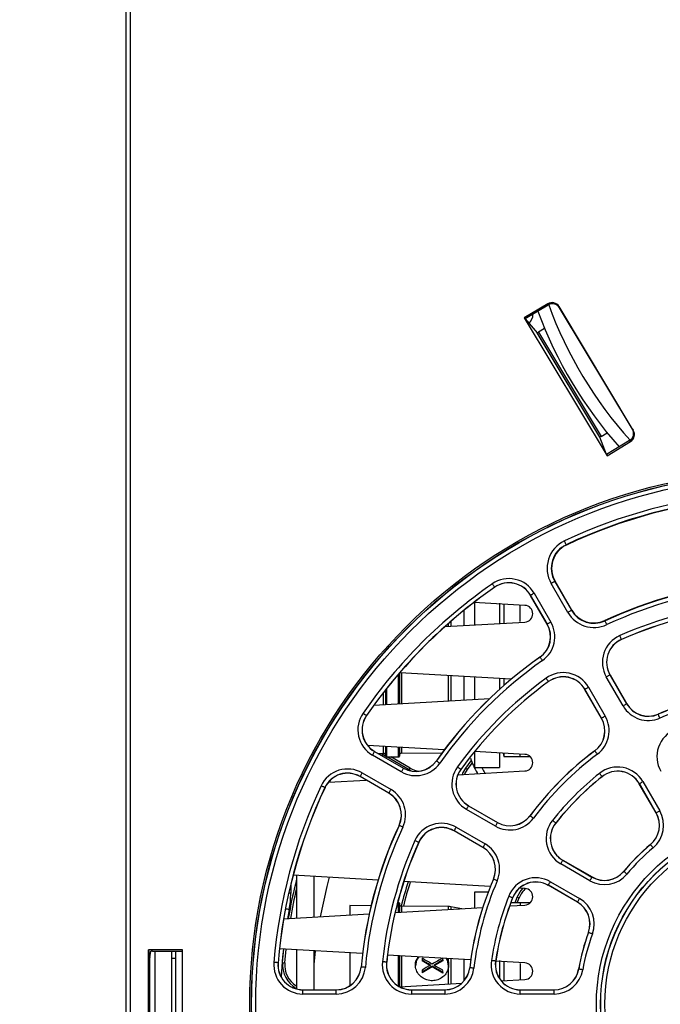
# Paper-space layout 'Sheet1' of a CAD drawing. Header units: millimetres. Extents: x 0 to 420, y 0 to 297.
# Tile 8 of 130: x 41 to 57, y 62 to 86. Entities that reach past the tile are written whole.
import ezdxf

# ---------------------------------------------------------------- set-up
doc = ezdxf.new("R2010")
doc.units = ezdxf.units.MM
doc.layers.add('SLD-0', color=179, linetype='Continuous')
doc.styles.add('SLDTEXTSTYLE1', font='TXT', dxfattribs={"width": 0.75})
doc.styles.add('SLDTEXTSTYLE3', font='TXT', dxfattribs={"width": 0.96})
doc.dimstyles.new('SLDDIMSTYLE2', dxfattribs={"dimtxt": 2.5, "dimasz": 3.302, "dimexe": 0, "dimexo": 0.0625, "dimtad": 1, "dimdec": 0, "dimlfac": 5, "dimrnd": 1e-09, "dimzin": 12, "dimdsep": 46, "dimtxsty": 'SLDTEXTSTYLE1', "dimblk1": 'NONE', "dimblk2": 'NONE', "dimsah": 1, "dimcen": 0.09, "dimadec": 0, "dimazin": 3, "dimtfac": 1, "dimtofl": 0, "dimtmove": 0, "dimatfit": 3, "dimldrblk": 'NONE', "dimfxl": 0, "dimfrac": 2, "dimtolj": 1, "dimtzin": 12, "dimarcsym": 0})
doc.dimstyles.new('SLDDIMSTYLE3', dxfattribs={"dimtxt": 2.5, "dimasz": 3.302, "dimexe": 0, "dimexo": 0.0625, "dimtad": 1, "dimdec": 1, "dimlfac": 5, "dimrnd": 1e-09, "dimzin": 4, "dimdsep": 46, "dimtxsty": 'SLDTEXTSTYLE1', "dimblk1": 'NONE', "dimblk2": 'NONE', "dimsah": 1, "dimcen": 0, "dimadec": 0, "dimazin": 1, "dimtfac": 1, "dimtmove": 0, "dimatfit": 3, "dimldrblk": 'NONE', "dimfxl": 0, "dimfrac": 2, "dimtolj": 1, "dimtzin": 12, "dimarcsym": 0})
doc.dimstyles.new('SLDDIMSTYLE4', dxfattribs={"dimtxt": 2.5, "dimasz": 3.302, "dimexe": 0, "dimexo": 0.0625, "dimtad": 1, "dimdec": 1, "dimlfac": 5, "dimrnd": 1e-09, "dimzin": 12, "dimdsep": 46, "dimtxsty": 'SLDTEXTSTYLE1', "dimblk1": 'NONE', "dimblk2": 'NONE', "dimsah": 1, "dimcen": 0, "dimadec": 0, "dimazin": 3, "dimtfac": 1, "dimtmove": 0, "dimatfit": 3, "dimldrblk": 'NONE', "dimfxl": 0, "dimfrac": 2, "dimtolj": 1, "dimtzin": 12, "dimarcsym": 0})

# ---------------------------------------------------------------- blocks, each defined once
blk = doc.blocks.new('_D_15')
at = {"layer": 'SLD-0', "color": 179}
for p, q in [((47.301, 108.626), (26.795, 108.626)), ((27.295, 105.626), (27.795, 108.626)), ((27.795, 108.626), (28.295, 105.626)), ((27.795, 108.626), (27.795, 105.626)), ((27.795, 47.375), (27.795, 108.626)), ((27.295, 105.626), (28.295, 105.626)), ((27.795, 47.375), (27.295, 50.375)), ((28.295, 50.375), (27.295, 50.375)), ((28.295, 50.375), (27.795, 47.375)), ((27.795, 47.375), (27.795, 50.375)), ((44.214, 47.375), (26.795, 47.375))]:
    blk.add_line(p, q, dxfattribs=at)
at = {"layer": 'SLD-0', "color": 179, "insert": (24.76, 75.23), "char_height": 2.5, "attachment_point": 1, "rotation": 90, "style": 'SLDTEXTSTYLE3'}
blk.add_mtext('306', dxfattribs=at)
blk = doc.blocks.new('_None')
blk = doc.blocks.new('_D_22')
at = {"layer": 'SLD-0', "color": 179}
for p, q in [((177.639, 244.196), (170.681, 237.013)), ((170.681, 237.013), (163.266, 229.357)), ((168.235, 235.206), (170.681, 237.013)), ((170.681, 237.013), (168.594, 234.858)), ((170.681, 237.013), (168.953, 234.51)), ((168.235, 235.206), (168.953, 234.51)), ((163.266, 229.357), (151.443, 229.357))]:
    blk.add_line(p, q, dxfattribs=at)
at = {"layer": 'SLD-0', "color": 179, "char_height": 2.5, "attachment_point": 1, "style": 'SLDTEXTSTYLE3'}
for s, insert in [('%%c', (150.193, 232.392)), ('20.0', (155.213, 232.43))]:
    blk.add_mtext(s, dxfattribs=dict(at, insert=insert))
blk = doc.blocks.new('_D_23')
at = {"layer": 'SLD-0', "color": 179}
for p, q in [((163.999, 261.493), (154.023, 261.493)), ((172.8, 249.896), (163.999, 261.493)), ((171.384, 252.588), (170.588, 251.984)), ((171.384, 252.588), (172.8, 249.896)), ((172.8, 249.896), (170.986, 252.286)), ((172.8, 249.896), (170.588, 251.984)), ((175.52, 246.312), (172.8, 249.896))]:
    blk.add_line(p, q, dxfattribs=at)
at = {"layer": 'SLD-0', "color": 179, "char_height": 2.5, "attachment_point": 1, "style": 'SLDTEXTSTYLE3'}
for s, insert in [('%%c', (152.773, 264.528)), ('9.0', (157.794, 264.566))]:
    blk.add_mtext(s, dxfattribs=dict(at, insert=insert))
blk = doc.blocks.new('_D_24')
at = {"layer": 'SLD-0', "color": 179}
for p, q in [((241.453, 256.697), (250.709, 264.131)), ((250.709, 264.131), (262.532, 264.131)), ((241.453, 256.697), (243.478, 258.965)), ((244.105, 258.186), (243.478, 258.965)), ((241.453, 256.697), (243.792, 258.576)), ((244.105, 258.186), (241.453, 256.697)), ((236.385, 252.627), (241.453, 256.697))]:
    blk.add_line(p, q, dxfattribs=at)
at = {"layer": 'SLD-0', "color": 179, "char_height": 2.5, "attachment_point": 1, "style": 'SLDTEXTSTYLE3'}
for s, insert in [('%%c', (251.047, 267.167)), ('13.0', (256.067, 267.205))]:
    blk.add_mtext(s, dxfattribs=dict(at, insert=insert))
blk = doc.blocks.new('_D_25')
at = {"layer": 'SLD-0', "color": 179}
for p, q in [((240.691, 239.098), (237.146, 235.226)), ((237.146, 235.226), (227.951, 225.18)), ((234.752, 233.35), (237.146, 235.226)), ((237.146, 235.226), (235.121, 233.013)), ((237.146, 235.226), (235.489, 232.675)), ((234.752, 233.35), (235.489, 232.675)), ((227.951, 225.18), (216.128, 225.18))]:
    blk.add_line(p, q, dxfattribs=at)
at = {"layer": 'SLD-0', "color": 179, "char_height": 2.5, "attachment_point": 1, "style": 'SLDTEXTSTYLE3'}
for s, insert in [('%%c', (214.878, 228.215)), ('10.5', (219.898, 228.254))]:
    blk.add_mtext(s, dxfattribs=dict(at, insert=insert))
blk = doc.blocks.new('_D_28')
at = {"layer": 'SLD-0', "color": 179}
for p, q in [((173.264, 174.39), (183.569, 183.365)), ((183.569, 183.365), (193.545, 183.365)), ((173.264, 174.39), (175.198, 176.738)), ((175.855, 175.984), (175.198, 176.738)), ((173.264, 174.39), (175.526, 176.361)), ((175.855, 175.984), (173.264, 174.39)), ((169.87, 171.435), (173.264, 174.39))]:
    blk.add_line(p, q, dxfattribs=at)
at = {"layer": 'SLD-0', "color": 179, "char_height": 2.5, "attachment_point": 1, "style": 'SLDTEXTSTYLE3'}
for s, insert in [('%%c', (183.906, 186.4)), ('9.0', (188.927, 186.438))]:
    blk.add_mtext(s, dxfattribs=dict(at, insert=insert))
blk = doc.blocks.new('_D_30')
at = {"layer": 'SLD-0', "color": 179}
for p, q in [((230.033, 164.087), (234.374, 159.249)), ((236.006, 156.682), (234.374, 159.249)), ((234.374, 159.249), (236.75, 157.35)), ((234.374, 159.249), (236.378, 157.016)), ((234.374, 159.249), (244.668, 147.778)), ((236.006, 156.682), (236.75, 157.35)), ((244.668, 147.778), (256.491, 147.778))]:
    blk.add_line(p, q, dxfattribs=at)
at = {"layer": 'SLD-0', "color": 179, "char_height": 2.5, "attachment_point": 1, "style": 'SLDTEXTSTYLE3'}
for s, insert in [('%%c', (245.006, 150.813)), ('13.0', (250.026, 150.851))]:
    blk.add_mtext(s, dxfattribs=dict(at, insert=insert))
blk = doc.blocks.new('_D_31')
at = {"layer": 'SLD-0', "color": 179}
for p, q in [((224.118, 191.46), (212.295, 191.46)), ((230.761, 181.361), (224.118, 191.46)), ((229.53, 184.142), (228.695, 183.593)), ((229.53, 184.142), (230.761, 181.361)), ((230.761, 181.361), (229.113, 183.868)), ((230.761, 181.361), (228.695, 183.593)), ((233.646, 176.975), (230.761, 181.361))]:
    blk.add_line(p, q, dxfattribs=at)
at = {"layer": 'SLD-0', "color": 179, "char_height": 2.5, "attachment_point": 1, "style": 'SLDTEXTSTYLE3'}
for s, insert in [('%%c', (211.045, 194.495)), ('10.5', (216.066, 194.534))]:
    blk.add_mtext(s, dxfattribs=dict(at, insert=insert))

psp = doc.layouts.new('Sheet1')

# ---------------------------------------------------------------- linework, layer by layer
at = {"layer": 'SLD-0', "color": 179, "linetype": 'Continuous', "lineweight": 25}
for p, q in [((43.948, 97.656), (43.948, 58.604)), ((43.954, 97.656), (43.954, 48.656)), ((43.958, 48.682), (43.958, 97.652)), ((44.058, 97.652), (44.058, 48.688)), ((54.103, 79.225), (53.539, 78.887)), ((54.115, 79.196), (53.56, 78.862)), ((54.115, 79.196), (54.103, 79.225)), ((56.163, 76.185), (54.377, 79.157)), ((54.377, 79.157), (54.389, 79.127)), ((56.142, 76.21), (54.389, 79.127)), ((53.539, 78.887), (55.531, 75.572)), ((53.539, 78.887), (53.56, 78.862)), ((53.56, 78.862), (53.848, 78.524)), ((54.028, 78.63), (53.884, 78.543)), ((55.356, 76.015), (53.848, 78.524)), ((53.884, 78.543), (55.389, 76.037)), ((55.389, 76.037), (55.534, 76.124)), ((56.142, 76.21), (56.163, 76.185)), ((55.519, 75.602), (55.356, 76.015)), ((56.074, 75.935), (55.519, 75.602)), ((55.531, 75.572), (56.094, 75.911)), ((56.094, 75.911), (56.074, 75.935)), ((55.531, 75.572), (55.519, 75.602)), ((54.513, 73.504), (54.505, 73.521)), ((54.521, 73.487), (54.513, 73.504)), ((54.528, 73.471), (54.521, 73.487)), ((54.535, 73.458), (54.528, 73.471)), ((54.54, 73.447), (54.535, 73.458)), ((54.544, 73.438), (54.54, 73.447)), ((54.547, 73.433), (54.544, 73.438)), ((54.548, 73.431), (54.547, 73.433)), ((54.548, 73.431), (54.551, 73.423)), ((52.77, 72.491), (52.781, 72.475)), ((52.781, 72.475), (52.792, 72.46)), ((54.186, 72.5), (54.202, 72.509)), ((54.587, 71.804), (54.186, 72.5)), ((54.202, 72.509), (54.218, 72.518)), ((54.218, 72.518), (54.233, 72.527)), ((54.233, 72.527), (54.246, 72.535)), ((54.246, 72.535), (54.257, 72.541)), ((54.257, 72.541), (54.265, 72.545)), ((54.265, 72.545), (54.27, 72.548)), ((54.27, 72.548), (54.272, 72.549)), ((54.272, 72.549), (54.28, 72.554)), ((54.272, 72.549), (54.674, 71.854)), ((54.681, 71.859), (54.28, 72.554)), ((52.792, 72.46), (52.802, 72.446)), ((52.802, 72.446), (52.81, 72.433)), ((52.81, 72.433), (52.817, 72.423)), ((52.817, 72.423), (52.823, 72.415)), ((52.823, 72.415), (52.826, 72.41)), ((52.826, 72.41), (52.827, 72.409)), ((52.827, 72.409), (52.829, 72.407)), ((53.731, 72.237), (53.718, 72.229)), ((53.746, 72.246), (53.731, 72.237)), ((53.762, 72.255), (53.746, 72.246)), ((53.779, 72.265), (53.762, 72.255)), ((53.779, 72.265), (54.18, 71.569)), ((53.555, 71.971), (52.328, 72.041)), ((52.344, 72.053), (52.344, 71.502)), ((52.944, 72.028), (52.944, 71.536)), ((53.044, 72), (53.044, 71.542)), ((53.692, 72.215), (53.69, 72.213)), ((54.091, 71.518), (53.69, 72.213)), ((53.694, 72.216), (53.692, 72.215)), ((54.094, 71.519), (53.692, 72.215)), ((53.699, 72.219), (53.694, 72.216)), ((53.707, 72.223), (53.699, 72.219)), ((53.718, 72.229), (53.707, 72.223)), ((53.444, 71.584), (53.444, 71.959)), ((54.587, 71.804), (54.604, 71.814)), ((54.604, 71.814), (54.62, 71.823)), ((54.62, 71.823), (54.635, 71.832)), ((54.635, 71.832), (54.648, 71.839)), ((54.648, 71.839), (54.659, 71.845)), ((54.659, 71.845), (54.667, 71.85)), ((54.667, 71.85), (54.672, 71.853)), ((54.672, 71.853), (54.674, 71.854)), ((54.674, 71.854), (54.681, 71.859)), ((51.631, 71.461), (53.555, 71.571)), ((54.101, 71.523), (54.095, 71.52)), ((54.109, 71.528), (54.101, 71.523)), ((54.119, 71.534), (54.109, 71.528)), ((54.132, 71.542), (54.119, 71.534)), ((54.147, 71.55), (54.132, 71.542)), ((54.163, 71.56), (54.147, 71.55)), ((54.18, 71.569), (54.163, 71.56)), ((55.482, 71.599), (55.478, 71.607)), ((55.483, 71.597), (55.482, 71.599)), ((55.485, 71.592), (55.483, 71.597)), ((55.489, 71.583), (55.485, 71.592)), ((55.495, 71.572), (55.489, 71.583)), ((55.501, 71.558), (55.495, 71.572)), ((55.508, 71.543), (55.501, 71.558)), ((55.516, 71.526), (55.508, 71.543)), ((55.524, 71.508), (55.516, 71.526)), ((54.094, 71.519), (54.091, 71.518)), ((54.095, 71.52), (54.094, 71.519)), ((55.844, 71.226), (55.836, 71.244)), ((55.852, 71.209), (55.844, 71.226)), ((55.859, 71.194), (55.852, 71.209)), ((55.865, 71.18), (55.859, 71.194)), ((55.87, 71.168), (55.865, 71.18)), ((55.874, 71.16), (55.87, 71.168)), ((55.876, 71.155), (55.874, 71.16)), ((55.877, 71.152), (55.876, 71.155)), ((55.877, 71.152), (55.878, 71.15)), ((53.918, 70.725), (53.916, 70.727)), ((53.918, 70.725), (53.919, 70.723)), ((53.919, 70.723), (53.922, 70.718)), ((53.922, 70.718), (53.928, 70.71)), ((53.928, 70.71), (53.935, 70.7)), ((53.935, 70.7), (53.944, 70.688)), ((53.944, 70.688), (53.953, 70.674)), ((53.953, 70.674), (53.964, 70.659)), ((53.964, 70.659), (53.975, 70.643)), ((50.534, 70.343), (50.534, 69.607)), ((53.227, 70.198), (50.541, 70.352)), ((52.344, 70.249), (52.344, 69.71)), ((52.944, 70.214), (52.944, 69.952)), ((53.044, 70.208), (53.044, 70.041)), ((54.062, 70.22), (54.074, 70.204)), ((54.074, 70.204), (54.085, 70.189)), ((54.085, 70.189), (54.095, 70.175)), ((54.095, 70.175), (54.104, 70.163)), ((54.104, 70.163), (54.111, 70.153)), ((54.111, 70.153), (54.117, 70.145)), ((54.117, 70.145), (54.12, 70.141)), ((54.12, 70.141), (54.121, 70.139)), ((54.121, 70.139), (54.123, 70.137)), ((55.53, 70.26), (55.513, 70.251)), ((55.916, 69.554), (55.513, 70.251)), ((55.546, 70.27), (55.53, 70.26)), ((55.561, 70.278), (55.546, 70.27)), ((55.574, 70.286), (55.561, 70.278)), ((55.585, 70.292), (55.574, 70.286)), ((55.593, 70.297), (55.585, 70.292)), ((55.598, 70.3), (55.593, 70.297)), ((55.6, 70.301), (55.598, 70.3)), ((55.6, 70.301), (55.602, 70.302)), ((55.6, 70.301), (56.002, 69.604)), ((55.602, 70.302), (56.004, 69.605)), ((50.204, 69.588), (50.204, 69.943)), ((54.998, 69.953), (54.996, 69.952)), ((55.398, 69.255), (54.996, 69.952)), ((55, 69.954), (54.998, 69.953)), ((55.4, 69.256), (54.998, 69.953)), ((55.005, 69.957), (55, 69.954)), ((55.013, 69.962), (55.005, 69.957)), ((55.024, 69.968), (55.013, 69.962)), ((55.037, 69.976), (55.024, 69.968)), ((55.052, 69.984), (55.037, 69.976)), ((55.068, 69.993), (55.052, 69.984)), ((55.084, 70.003), (55.068, 69.993)), ((55.084, 70.003), (55.487, 69.306)), ((49.922, 69.572), (52.707, 69.731)), ((55.932, 69.563), (55.916, 69.554)), ((55.948, 69.572), (55.932, 69.563)), ((55.963, 69.581), (55.948, 69.572)), ((55.976, 69.589), (55.963, 69.581)), ((55.987, 69.595), (55.976, 69.589)), ((55.995, 69.599), (55.987, 69.595)), ((56, 69.602), (55.995, 69.599)), ((56.002, 69.604), (56, 69.602)), ((56.002, 69.604), (56.004, 69.605)), ((49.659, 69.379), (49.675, 69.368)), ((49.675, 69.368), (49.69, 69.358)), ((49.69, 69.358), (49.704, 69.348)), ((49.704, 69.348), (49.716, 69.339)), ((49.716, 69.339), (49.727, 69.332)), ((49.727, 69.332), (49.734, 69.327)), ((49.734, 69.327), (49.739, 69.324)), ((49.739, 69.324), (49.741, 69.322)), ((49.741, 69.322), (49.743, 69.321)), ((55.4, 69.256), (55.398, 69.255)), ((55.402, 69.257), (55.4, 69.256)), ((55.407, 69.26), (55.402, 69.257)), ((55.415, 69.265), (55.407, 69.26)), ((55.426, 69.271), (55.415, 69.265)), ((55.439, 69.278), (55.426, 69.271)), ((55.454, 69.287), (55.439, 69.278)), ((55.47, 69.296), (55.454, 69.287)), ((55.487, 69.306), (55.47, 69.296)), ((56.763, 69.352), (56.762, 69.354)), ((56.764, 69.35), (56.763, 69.352)), ((56.766, 69.344), (56.764, 69.35)), ((56.77, 69.336), (56.766, 69.344)), ((56.774, 69.324), (56.77, 69.336)), ((56.78, 69.31), (56.774, 69.324)), ((56.787, 69.295), (56.78, 69.31)), ((56.795, 69.278), (56.787, 69.295)), ((56.802, 69.26), (56.795, 69.278)), ((51.615, 68.499), (49.768, 68.604)), ((49.931, 68.451), (49.926, 68.443)), ((49.934, 68.456), (49.931, 68.451)), ((49.935, 68.458), (49.934, 68.456)), ((49.935, 68.458), (49.936, 68.46)), ((49.935, 68.458), (50.63, 68.056)), ((49.936, 68.46), (50.632, 68.058)), ((50.204, 68.345), (50.204, 68.579)), ((50.534, 68.56), (50.534, 68.345)), ((52.344, 68.455), (52.344, 68.075)), ((53.555, 68.388), (52.345, 68.457)), ((55.238, 68.471), (55.237, 68.473)), ((55.238, 68.471), (55.239, 68.47)), ((55.239, 68.47), (55.243, 68.465)), ((55.243, 68.465), (55.249, 68.457)), ((55.249, 68.457), (55.256, 68.447)), ((55.256, 68.447), (55.265, 68.435)), ((49.895, 68.388), (49.885, 68.371)), ((50.58, 67.97), (49.885, 68.371)), ((49.904, 68.404), (49.895, 68.388)), ((49.913, 68.419), (49.904, 68.404)), ((49.92, 68.432), (49.913, 68.419)), ((49.926, 68.443), (49.92, 68.432)), ((50.027, 68.408), (50.153, 68.409)), ((50.143, 68.409), (50.112, 68.358)), ((50.205, 68.339), (50.127, 68.384)), ((50.224, 68.325), (50.514, 68.325)), ((50.767, 68.015), (50.229, 68.325)), ((50.792, 68.058), (50.329, 68.325)), ((50.583, 68.413), (51.558, 68.421)), ((51.425, 68.232), (51.423, 68.233)), ((51.425, 68.232), (51.427, 68.231)), ((51.427, 68.231), (51.432, 68.227)), ((51.432, 68.227), (51.439, 68.222)), ((51.439, 68.222), (51.449, 68.215)), ((51.449, 68.215), (51.462, 68.206)), ((52.132, 68.057), (52.263, 68.232)), ((52.944, 68.423), (52.944, 68.075)), ((53.03, 68.418), (53.044, 68.335)), ((53.044, 68.417), (53.044, 68.335)), ((53.044, 68.335), (53.679, 68.335)), ((53.444, 68.335), (53.444, 68.394)), ((55.265, 68.435), (55.275, 68.422)), ((55.275, 68.422), (55.286, 68.407)), ((55.286, 68.407), (55.298, 68.391)), ((50.59, 67.986), (50.58, 67.97)), ((50.599, 68.002), (50.59, 67.986)), ((50.608, 68.017), (50.599, 68.002)), ((50.616, 68.03), (50.608, 68.017)), ((50.622, 68.041), (50.616, 68.03)), ((50.626, 68.049), (50.622, 68.041)), ((50.629, 68.054), (50.626, 68.049)), ((50.63, 68.056), (50.629, 68.054)), ((50.63, 68.056), (50.632, 68.058)), ((50.767, 68.015), (50.792, 68.058)), ((50.815, 67.989), (50.767, 68.015)), ((51.462, 68.206), (51.476, 68.196)), ((51.476, 68.196), (51.491, 68.186)), ((51.491, 68.186), (51.507, 68.175)), ((51.93, 68.087), (51.946, 68.076)), ((51.94, 67.896), (53.555, 67.988)), ((51.946, 68.076), (51.961, 68.065)), ((51.961, 68.065), (51.974, 68.055)), ((51.974, 68.055), (51.987, 68.046)), ((51.987, 68.046), (51.997, 68.039)), ((51.997, 68.039), (52.004, 68.033)), ((52.004, 68.033), (52.009, 68.03)), ((52.009, 68.03), (52.011, 68.028)), ((52.011, 68.028), (52.013, 68.027)), ((52.064, 67.939), (52.132, 68.057)), ((52.11, 67.918), (52.173, 68.027)), ((52.132, 68.057), (52.173, 68.027)), ((52.173, 68.027), (52.287, 68.18)), ((52.344, 68.075), (52.944, 68.075)), ((48.825, 67.717), (49.732, 67.769)), ((49.588, 67.856), (49.586, 67.854)), ((50.282, 67.452), (49.586, 67.854)), ((49.588, 67.856), (49.589, 67.858)), ((50.283, 67.454), (49.588, 67.856)), ((49.589, 67.858), (49.592, 67.863)), ((49.592, 67.863), (49.596, 67.871)), ((49.596, 67.871), (49.603, 67.882)), ((49.603, 67.882), (49.61, 67.895)), ((49.61, 67.895), (49.619, 67.91)), ((49.619, 67.91), (49.628, 67.926)), ((49.628, 67.926), (49.638, 67.942)), ((49.638, 67.942), (50.333, 67.541)), ((52.049, 67.902), (52.064, 67.939)), ((52.104, 67.905), (52.11, 67.918)), ((55.361, 67.917), (55.349, 67.932)), ((55.372, 67.902), (55.361, 67.917)), ((55.383, 67.889), (55.372, 67.902)), ((55.392, 67.877), (55.383, 67.889)), ((55.4, 67.867), (55.392, 67.877)), ((55.406, 67.86), (55.4, 67.867)), ((55.41, 67.855), (55.406, 67.86)), ((55.411, 67.854), (55.41, 67.855)), ((55.411, 67.854), (55.412, 67.852)), ((56.378, 67.724), (56.395, 67.734)), ((56.395, 67.734), (56.8, 67.032)), ((48.669, 67.626), (48.651, 67.634)), ((48.686, 67.618), (48.669, 67.626)), ((48.701, 67.611), (48.686, 67.618)), ((48.715, 67.604), (48.701, 67.611)), ((48.726, 67.599), (48.715, 67.604)), ((48.734, 67.595), (48.726, 67.599)), ((48.74, 67.592), (48.734, 67.595)), ((48.742, 67.591), (48.74, 67.592)), ((48.742, 67.591), (48.744, 67.59)), ((50.305, 67.493), (50.314, 67.508)), ((50.314, 67.508), (50.323, 67.524)), ((50.323, 67.524), (50.333, 67.541)), ((56.308, 67.684), (56.306, 67.682)), ((56.711, 66.981), (56.306, 67.682)), ((56.308, 67.684), (56.31, 67.685)), ((56.713, 66.982), (56.308, 67.684)), ((56.31, 67.685), (56.315, 67.688)), ((56.315, 67.688), (56.323, 67.692)), ((56.323, 67.692), (56.334, 67.699)), ((56.334, 67.699), (56.347, 67.706)), ((56.347, 67.706), (56.362, 67.715)), ((56.362, 67.715), (56.378, 67.724)), ((50.283, 67.454), (50.282, 67.452)), ((50.283, 67.454), (50.284, 67.456)), ((50.284, 67.456), (50.287, 67.461)), ((50.287, 67.461), (50.292, 67.469)), ((50.292, 67.469), (50.298, 67.48)), ((50.298, 67.48), (50.305, 67.493)), ((52.156, 67.082), (52.147, 67.065)), ((52.844, 66.663), (52.147, 67.065)), ((52.166, 67.098), (52.156, 67.082)), ((52.174, 67.113), (52.166, 67.098)), ((52.182, 67.126), (52.174, 67.113)), ((52.188, 67.137), (52.182, 67.126)), ((52.193, 67.145), (52.188, 67.137)), ((52.196, 67.15), (52.193, 67.145)), ((52.197, 67.152), (52.196, 67.15)), ((52.197, 67.152), (52.198, 67.154)), ((52.197, 67.152), (52.894, 66.75)), ((52.198, 67.154), (52.895, 66.752)), ((56.783, 67.022), (56.8, 67.032)), ((53.678, 66.912), (53.676, 66.913)), ((53.678, 66.912), (53.68, 66.91)), ((53.68, 66.91), (53.685, 66.907)), ((53.685, 66.907), (53.692, 66.901)), ((53.692, 66.901), (53.702, 66.894)), ((53.702, 66.894), (53.714, 66.885)), ((53.714, 66.885), (53.728, 66.875)), ((53.728, 66.875), (53.743, 66.863)), ((53.743, 66.863), (53.759, 66.852)), ((54.233, 66.789), (54.218, 66.801)), ((54.248, 66.777), (54.233, 66.789)), ((56.713, 66.982), (56.711, 66.981)), ((56.713, 66.982), (56.715, 66.983)), ((56.715, 66.983), (56.72, 66.986)), ((56.72, 66.986), (56.728, 66.991)), ((56.728, 66.991), (56.739, 66.997)), ((56.739, 66.997), (56.752, 67.004)), ((56.752, 67.004), (56.767, 67.013)), ((56.767, 67.013), (56.783, 67.022)), ((50.528, 66.678), (50.526, 66.679)), ((50.53, 66.677), (50.528, 66.678)), ((50.535, 66.675), (50.53, 66.677)), ((50.544, 66.671), (50.535, 66.675)), ((50.555, 66.666), (50.544, 66.671)), ((50.569, 66.659), (50.555, 66.666)), ((50.584, 66.652), (50.569, 66.659)), ((50.601, 66.644), (50.584, 66.652)), ((50.619, 66.636), (50.601, 66.644)), ((51.849, 66.55), (51.848, 66.548)), ((51.85, 66.552), (51.849, 66.55)), ((52.546, 66.148), (51.849, 66.55)), ((51.853, 66.557), (51.85, 66.552)), ((51.858, 66.565), (51.853, 66.557)), ((51.864, 66.576), (51.858, 66.565)), ((51.872, 66.589), (51.864, 66.576)), ((51.88, 66.604), (51.872, 66.589)), ((51.889, 66.62), (51.88, 66.604)), ((51.899, 66.637), (51.889, 66.62)), ((51.899, 66.637), (52.596, 66.234)), ((52.853, 66.68), (52.844, 66.663)), ((52.863, 66.696), (52.853, 66.68)), ((52.871, 66.711), (52.863, 66.696)), ((52.879, 66.724), (52.871, 66.711)), ((52.885, 66.734), (52.879, 66.724)), ((52.89, 66.743), (52.885, 66.734)), ((52.893, 66.748), (52.89, 66.743)), ((52.894, 66.75), (52.893, 66.748)), ((52.894, 66.75), (52.895, 66.752)), ((54.261, 66.767), (54.248, 66.777)), ((54.273, 66.757), (54.261, 66.767)), ((54.282, 66.75), (54.273, 66.757)), ((54.29, 66.744), (54.282, 66.75)), ((54.294, 66.74), (54.29, 66.744)), ((54.296, 66.739), (54.294, 66.74)), ((54.296, 66.739), (54.298, 66.737)), ((50.923, 66.306), (50.906, 66.313)), ((52.545, 66.145), (51.848, 66.548)), ((50.94, 66.298), (50.923, 66.306)), ((50.956, 66.291), (50.94, 66.298)), ((50.97, 66.285), (50.956, 66.291)), ((50.981, 66.28), (50.97, 66.285)), ((50.99, 66.276), (50.981, 66.28)), ((50.995, 66.274), (50.99, 66.276)), ((50.997, 66.273), (50.995, 66.274)), ((50.997, 66.273), (50.999, 66.272)), ((52.546, 66.148), (52.545, 66.145)), ((52.547, 66.15), (52.546, 66.148)), ((52.55, 66.155), (52.547, 66.15)), ((52.555, 66.163), (52.55, 66.155)), ((52.561, 66.173), (52.555, 66.163)), ((52.569, 66.187), (52.561, 66.173)), ((52.577, 66.201), (52.569, 66.187)), ((52.587, 66.217), (52.577, 66.201)), ((52.596, 66.234), (52.587, 66.217)), ((56.577, 66.218), (56.575, 66.219)), ((56.578, 66.216), (56.577, 66.218)), ((56.582, 66.211), (56.578, 66.216)), ((56.588, 66.204), (56.582, 66.211)), ((56.596, 66.195), (56.588, 66.204)), ((56.606, 66.183), (56.596, 66.195)), ((56.617, 66.17), (56.606, 66.183)), ((56.628, 66.155), (56.617, 66.17)), ((56.641, 66.141), (56.628, 66.155)), ((54.462, 65.835), (54.465, 65.84)), ((54.465, 65.84), (54.466, 65.842)), ((54.466, 65.842), (54.467, 65.844)), ((54.466, 65.842), (55.168, 65.437)), ((54.467, 65.844), (55.169, 65.439)), ((54.416, 65.755), (54.426, 65.772)), ((55.118, 65.35), (54.416, 65.755)), ((54.426, 65.772), (54.435, 65.788)), ((54.435, 65.788), (54.444, 65.803)), ((54.444, 65.803), (54.451, 65.816)), ((54.451, 65.816), (54.457, 65.827)), ((54.457, 65.827), (54.462, 65.835)), ((50.021, 65.365), (47.975, 65.482)), ((48.058, 65.477), (48.058, 64.448)), ((48.474, 65.453), (48.474, 64.472)), ((48.847, 65.432), (48.787, 65.206)), ((52.798, 65.387), (52.796, 65.388)), ((52.8, 65.386), (52.798, 65.387)), ((52.806, 65.384), (52.8, 65.386)), ((52.814, 65.38), (52.806, 65.384)), ((52.826, 65.375), (52.814, 65.38)), ((52.839, 65.369), (52.826, 65.375)), ((52.855, 65.362), (52.839, 65.369)), ((55.118, 65.35), (55.128, 65.367)), ((55.128, 65.367), (55.137, 65.383)), ((55.137, 65.383), (55.145, 65.398)), ((55.145, 65.398), (55.153, 65.411)), ((55.153, 65.411), (55.159, 65.421)), ((55.159, 65.421), (55.164, 65.43)), ((55.164, 65.43), (55.167, 65.435)), ((55.167, 65.435), (55.168, 65.437)), ((55.168, 65.437), (55.169, 65.439)), ((55.932, 65.573), (55.93, 65.575)), ((55.934, 65.572), (55.932, 65.573)), ((55.938, 65.568), (55.934, 65.572)), ((55.946, 65.562), (55.938, 65.568)), ((55.955, 65.554), (55.946, 65.562)), ((55.967, 65.544), (55.955, 65.554)), ((55.98, 65.533), (55.967, 65.544)), ((55.994, 65.521), (55.98, 65.533)), ((56.009, 65.509), (55.994, 65.521)), ((48.787, 65.206), (48.628, 64.481)), ((52.722, 65.21), (50.639, 65.329)), ((52.872, 65.355), (52.855, 65.362)), ((52.89, 65.347), (52.872, 65.355)), ((53.555, 65.163), (53.423, 65.17)), ((53.437, 65.08), (53.505, 65.165)), ((54.119, 65.24), (54.117, 65.238)), ((54.819, 64.832), (54.117, 65.238)), ((54.119, 65.24), (54.12, 65.242)), ((54.82, 64.835), (54.119, 65.24)), ((54.12, 65.242), (54.123, 65.247)), ((54.123, 65.247), (54.127, 65.255)), ((54.127, 65.255), (54.134, 65.266)), ((54.134, 65.266), (54.141, 65.279)), ((54.141, 65.279), (54.15, 65.294)), ((54.15, 65.294), (54.159, 65.31)), ((54.159, 65.31), (54.169, 65.326)), ((54.169, 65.326), (54.87, 64.921)), ((52.669, 65.075), (52.344, 65.075)), ((52.344, 65.075), (52.344, 64.694)), ((53.182, 64.968), (53.164, 64.975)), ((53.199, 64.961), (53.182, 64.968)), ((53.215, 64.955), (53.199, 64.961)), ((53.229, 64.949), (53.215, 64.955)), ((53.24, 64.945), (53.229, 64.949)), ((53.249, 64.941), (53.24, 64.945)), ((53.255, 64.939), (53.249, 64.941)), ((53.257, 64.938), (53.255, 64.939)), ((53.257, 64.938), (53.259, 64.938)), ((53.319, 64.815), (53.372, 64.956)), ((53.372, 64.956), (53.437, 65.08)), ((53.372, 64.956), (53.419, 64.938)), ((53.372, 64.815), (53.419, 64.938)), ((54.851, 64.888), (54.861, 64.904)), ((54.861, 64.904), (54.87, 64.921)), ((49.852, 64.744), (49.344, 64.749)), ((49.344, 64.749), (49.344, 64.522)), ((50.431, 64.584), (52.539, 64.705)), ((50.514, 64.825), (50.491, 64.825)), ((50.534, 64.805), (50.534, 64.59)), ((51.719, 64.728), (50.583, 64.738)), ((52.038, 64.676), (51.768, 64.724)), ((53.185, 64.742), (53.555, 64.763)), ((53.444, 64.815), (53.212, 64.815)), ((53.679, 64.815), (53.444, 64.815)), ((53.444, 64.815), (53.444, 64.757)), ((54.82, 64.835), (54.819, 64.832)), ((54.82, 64.835), (54.821, 64.837)), ((54.821, 64.837), (54.824, 64.842)), ((54.824, 64.842), (54.829, 64.85)), ((54.829, 64.85), (54.835, 64.861)), ((54.835, 64.861), (54.843, 64.874)), ((54.843, 64.874), (54.851, 64.888)), ((47.748, 64.431), (49.808, 64.549)), ((55.084, 64.104), (55.082, 64.105)), ((55.086, 64.104), (55.084, 64.104)), ((55.092, 64.102), (55.086, 64.104)), ((55.101, 64.098), (55.092, 64.102)), ((55.112, 64.094), (55.101, 64.098)), ((55.127, 64.089), (55.112, 64.094)), ((55.143, 64.083), (55.127, 64.089)), ((55.16, 64.077), (55.143, 64.083)), ((55.178, 64.07), (55.16, 64.077)), ((49.647, 63.595), (47.647, 63.709)), ((45.318, 63.688), (44.496, 63.688)), ((44.496, 59.625), (44.496, 63.688)), ((44.496, 63.688), (44.527, 63.499)), ((44.527, 63.499), (44.553, 63.654)), ((44.527, 59.813), (44.527, 63.499)), ((44.593, 63.656), (45.313, 63.656)), ((44.654, 59.656), (44.654, 63.656)), ((45.054, 59.656), (45.054, 63.656)), ((45.154, 63.478), (45.054, 63.478)), ((45.154, 59.656), (45.154, 63.656)), ((45.313, 63.656), (45.318, 63.688)), ((45.318, 59.625), (45.318, 63.688)), ((47.724, 63.379), (47.755, 63.703)), ((47.775, 63.375), (47.806, 63.7)), ((48.058, 63.686), (48.058, 62.746)), ((48.474, 63.662), (48.474, 62.726)), ((48.505, 63.66), (48.474, 63.334)), ((49.344, 63.612), (49.344, 62.824)), ((52.249, 63.446), (50.247, 63.56)), ((50.534, 63.544), (50.534, 63.35)), ((50.999, 63.517), (50.949, 63.438)), ((51.079, 63.483), (51.079, 63.438)), ((51.579, 63.442), (51.579, 63.487)), ((51.688, 63.438), (51.666, 63.479)), ((47.532, 63.382), (47.512, 63.384)), ((47.55, 63.381), (47.532, 63.382)), ((47.567, 63.379), (47.55, 63.381)), ((47.582, 63.378), (47.567, 63.379)), ((47.595, 63.377), (47.582, 63.378)), ((47.604, 63.376), (47.595, 63.377)), ((47.61, 63.376), (47.604, 63.376)), ((47.612, 63.376), (47.61, 63.376)), ((47.612, 63.376), (47.615, 63.375)), ((47.724, 63.379), (47.775, 63.375)), ((49.616, 63.273), (49.613, 63.273)), ((49.618, 63.273), (49.616, 63.273)), ((49.624, 63.272), (49.618, 63.273)), ((49.633, 63.272), (49.624, 63.272)), ((49.645, 63.271), (49.633, 63.272)), ((49.66, 63.269), (49.645, 63.271)), ((49.677, 63.268), (49.66, 63.269)), ((49.696, 63.266), (49.677, 63.268)), ((49.715, 63.264), (49.696, 63.266)), ((50.144, 63.398), (50.125, 63.4)), ((50.163, 63.396), (50.144, 63.398)), ((50.18, 63.395), (50.163, 63.396)), ((50.195, 63.393), (50.18, 63.395)), ((50.207, 63.392), (50.195, 63.393)), ((50.217, 63.391), (50.207, 63.392)), ((50.223, 63.39), (50.217, 63.391)), ((50.225, 63.39), (50.223, 63.39)), ((50.225, 63.39), (50.227, 63.389)), ((50.534, 63.35), (50.534, 62.801)), ((50.949, 63.438), (50.919, 63.299)), ((51.079, 63.438), (51.079, 63.419)), ((51.283, 63.3), (51.079, 63.419)), ((51.324, 63.277), (51.079, 63.135)), ((51.324, 63.297), (51.324, 63.277)), ((51.579, 63.129), (51.324, 63.277)), ((51.579, 63.425), (51.364, 63.3)), ((51.579, 63.442), (51.579, 63.425)), ((51.719, 63.299), (51.688, 63.438)), ((52.227, 63.256), (52.225, 63.257)), ((52.229, 63.256), (52.227, 63.256)), ((52.235, 63.255), (52.229, 63.256)), ((52.245, 63.254), (52.235, 63.255)), ((52.257, 63.253), (52.245, 63.254)), ((52.272, 63.251), (52.257, 63.253)), ((52.289, 63.249), (52.272, 63.251)), ((52.307, 63.247), (52.289, 63.249)), ((52.326, 63.245), (52.307, 63.247)), ((52.769, 63.428), (52.75, 63.43)), ((52.787, 63.425), (52.769, 63.428)), ((52.804, 63.422), (52.787, 63.425)), ((52.819, 63.42), (52.804, 63.422)), ((52.831, 63.418), (52.819, 63.42)), ((52.841, 63.417), (52.831, 63.418)), ((52.846, 63.416), (52.841, 63.417)), ((52.849, 63.416), (52.846, 63.416)), ((52.849, 63.416), (52.851, 63.415)), ((53.555, 63.371), (52.85, 63.411)), ((52.944, 63.428), (52.944, 62.996)), ((53.044, 63.4), (53.044, 62.942)), ((53.444, 63.354), (53.444, 62.965)), ((51.079, 63.201), (51.079, 63.153)), ((51.079, 63.153), (51.079, 63.135)), ((51.579, 63.145), (51.579, 63.193)), ((51.579, 63.145), (51.579, 63.129)), ((54.848, 63.224), (54.846, 63.224)), ((54.851, 63.224), (54.848, 63.224)), ((54.856, 63.223), (54.851, 63.224)), ((54.866, 63.221), (54.856, 63.223)), ((54.878, 63.219), (54.866, 63.221)), ((54.893, 63.216), (54.878, 63.219)), ((54.91, 63.213), (54.893, 63.216)), ((54.928, 63.21), (54.91, 63.213)), ((54.947, 63.207), (54.928, 63.21)), ((50.538, 62.799), (52.035, 62.884)), ((52.986, 62.939), (53.555, 62.971)), ((48.213, 62.724), (48.213, 62.726)), ((48.213, 62.726), (49.015, 62.726)), ((48.213, 62.624), (48.213, 62.724)), ((48.213, 62.724), (49.015, 62.724)), ((49.015, 62.624), (48.213, 62.624)), ((49.015, 62.724), (49.015, 62.726)), ((49.015, 62.624), (49.015, 62.724)), ((50.824, 62.726), (51.629, 62.726)), ((50.824, 62.724), (50.824, 62.726)), ((50.824, 62.724), (51.629, 62.724)), ((50.824, 62.724), (50.824, 62.624)), ((51.629, 62.624), (50.824, 62.624)), ((51.629, 62.724), (51.629, 62.726)), ((51.629, 62.724), (51.629, 62.624)), ((53.444, 62.724), (53.444, 62.726)), ((53.444, 62.726), (54.255, 62.726)), ((53.444, 62.624), (53.444, 62.724)), ((53.444, 62.724), (54.255, 62.724)), ((54.255, 62.624), (53.444, 62.624)), ((54.255, 62.724), (54.255, 62.726)), ((54.255, 62.624), (54.255, 62.724))]:
    psp.add_line(p, q, dxfattribs=at)
at = {"layer": 'SLD-0', "color": 8, "linetype": 'Continuous', "lineweight": 25}
for p, q in [((52.095, 71.488), (52.095, 71.857)), ((51.719, 71.466), (51.719, 71.539)), ((51.768, 71.582), (51.768, 71.469)), ((50.583, 70.349), (50.583, 69.61)), ((50.514, 69.606), (50.514, 70.319)), ((51.719, 69.675), (51.719, 70.284)), ((51.768, 70.281), (51.768, 69.678)), ((52.095, 69.696), (52.095, 70.263)), ((50.153, 69.585), (50.153, 69.879)), ((50.224, 69.968), (50.224, 69.589)), ((50.153, 68.409), (50.153, 68.582)), ((50.224, 68.578), (50.224, 68.325)), ((50.514, 68.325), (50.514, 68.562)), ((50.583, 68.558), (50.583, 68.413)), ((48.855, 67.719), (48.882, 67.775)), ((48.882, 67.775), (48.883, 67.779)), ((47.919, 65.258), (47.919, 65.049)), ((47.919, 65.049), (47.87, 65.049)), ((47.8, 64.669), (47.791, 64.671)), ((47.791, 64.671), (47.791, 64.671)), ((47.813, 64.667), (47.8, 64.669)), ((47.828, 64.664), (47.813, 64.667)), ((47.844, 64.661), (47.828, 64.664)), ((47.863, 64.657), (47.844, 64.661)), ((47.882, 64.654), (47.863, 64.657)), ((50.514, 64.589), (50.514, 64.825)), ((50.583, 64.738), (50.583, 64.593)), ((51.719, 64.658), (51.719, 64.728)), ((51.768, 64.724), (51.768, 64.661)), ((47.882, 64.654), (47.843, 64.436)), ((47.722, 63.52), (47.686, 63.038)), ((47.741, 63.704), (47.722, 63.52)), ((50.514, 63.359), (50.514, 63.545)), ((50.583, 63.541), (50.583, 63.321)), ((51.719, 63.317), (51.719, 63.476)), ((51.768, 63.473), (51.768, 62.869)), ((50.514, 62.813), (50.514, 63.359)), ((50.583, 63.321), (50.583, 62.777)), ((51.719, 62.866), (51.719, 63.317)), ((52.095, 62.949), (52.095, 63.454))]:
    psp.add_line(p, q, dxfattribs=at)
at = {"layer": 'SLD-0', "color": 179, "linetype": 'Continuous', "lineweight": 25}
for radius in [12.84, 12.8, 12.796, 12.696, 4.499, 4.399, 4.396, 4.296]:
    psp.add_circle((59.774, 62.376), radius, dxfattribs=at)
at = {"layer": 'SLD-0', "color": 8, "linetype": 'Continuous', "lineweight": 25}
psp.add_arc((63.434, 82.576), 9.9, 199.9265, 222.0735, dxfattribs=at)
at = {"layer": 'SLD-0', "color": 179, "linetype": 'Continuous', "lineweight": 25}
for centre, radius, start, end in [((53.544, 78.938), 0.2, 299.9651, 9.5538), ((63.434, 82.576), 10.2, 200.2536, 221.7464), ((59.774, 62.376), 12.328, 94.6976, 115.3024), ((59.774, 62.376), 12.228, 94.6976, 115.3024), ((59.774, 62.376), 12.219, 94.6976, 115.3024), ((54.816, 72.863), 0.728, 115.3024, 210), ((54.816, 72.863), 0.628, 115.3024, 210.0001), ((54.816, 72.863), 0.619, 115.3024, 209.9999), ((59.774, 62.376), 12.302, 124.6976, 145.3024), ((53.17, 71.913), 0.702, 30, 124.6976), ((53.17, 71.913), 0.602, 29.9999, 124.6977), ((53.17, 71.913), 0.6, 30, 124.6976), ((59.774, 62.376), 10.181, 95.0464, 114.9536), ((59.774, 62.376), 10.172, 95.0464, 114.9536), ((59.774, 62.376), 12.202, 124.6976, 145.3024), ((59.774, 62.376), 12.2, 124.6976, 145.3024), ((59.774, 62.376), 10.072, 95.0464, 114.9536), ((59.774, 62.376), 9.702, 96.0592, 113.9408), ((53.544, 71.771), 0.2, 273.2761, 86.7235), ((55.217, 72.168), 0.728, 210, 294.9536), ((55.217, 72.168), 0.628, 210, 294.9537), ((55.217, 72.168), 0.619, 210, 294.9536), ((59.774, 62.376), 9.602, 96.0592, 113.9408), ((59.774, 62.376), 9.6, 96.0592, 113.9408), ((53.572, 71.218), 0.702, 305.0464, 30), ((53.572, 71.218), 0.6, 305.0464, 30), ((53.572, 71.218), 0.602, 305.0464, 30), ((56.121, 70.602), 0.702, 113.9408, 210), ((56.121, 70.602), 0.602, 113.9408, 210), ((56.121, 70.602), 0.6, 113.9408, 210), ((59.774, 62.376), 10.2, 125.0464, 144.9536), ((59.774, 62.376), 10.198, 125.0464, 144.9536), ((59.774, 62.376), 10.098, 125.0464, 144.9536), ((54.476, 69.652), 0.702, 30, 126.0592), ((59.774, 62.376), 9.702, 126.0592, 143.9408), ((59.774, 62.376), 9.602, 126.0592, 143.9408), ((59.774, 62.376), 9.6, 126.0592, 143.9408), ((54.476, 69.652), 0.602, 29.9999, 126.0592), ((54.476, 69.652), 0.6, 30, 126.0592), ((59.774, 62.376), 7.6, 96.6529, 113.3471), ((59.774, 62.376), 7.598, 96.6529, 113.3471), ((59.774, 62.376), 7.498, 96.6529, 113.3471), ((56.524, 69.905), 0.702, 210, 293.3471), ((56.524, 69.905), 0.602, 210, 293.347), ((56.524, 69.905), 0.6, 210, 293.3471), ((50.236, 68.979), 0.702, 145.3024, 240), ((50.236, 68.979), 0.602, 145.3024, 240.0001), ((50.236, 68.979), 0.6, 145.3024, 240), ((54.878, 68.955), 0.6, 306.6529, 30), ((54.878, 68.955), 0.602, 306.6529, 30), ((54.878, 68.955), 0.702, 306.6529, 30), ((57.432, 68.332), 0.702, 111.4636, 210), ((59.774, 62.376), 7.6, 126.6529, 143.3471), ((59.774, 62.376), 7.598, 126.6529, 143.3471), ((50.154, 68.359), 0.05, 0, 90.5), ((50.224, 68.345), 0.02, 180, 269.999), ((50.514, 68.345), 0.02, 270.0003, 0), ((50.584, 68.363), 0.05, 90.5, 180), ((50.932, 68.578), 0.602, 240, 324.9536), ((50.932, 68.578), 0.6, 240, 324.9536), ((53.544, 68.188), 0.2, 273.2761, 86.7235), ((59.774, 62.376), 7.498, 126.6529, 143.3471), ((49.286, 67.334), 0.702, 60, 154.6976), ((50.932, 68.578), 0.702, 240.0001, 324.9536), ((51.092, 68.578), 0.6, 240.0001, 262.3377), ((52.498, 67.674), 0.702, 143.9408, 240), ((52.498, 67.674), 0.602, 143.9408, 240.0001), ((52.498, 67.674), 0.6, 143.9408, 240.0001), ((55.786, 67.382), 0.702, 30, 128.5364), ((55.786, 67.382), 0.602, 30, 128.5364), ((55.786, 67.382), 0.6, 30, 128.5364), ((49.286, 67.334), 0.602, 60, 154.6976), ((49.286, 67.334), 0.6, 60, 154.6976), ((59.774, 62.376), 7.102, 128.5364, 141.4636), ((59.774, 62.376), 7.002, 128.5364, 141.4636), ((59.774, 62.376), 7, 128.5364, 141.4636), ((59.774, 62.376), 12.302, 154.6976, 175.3024), ((59.774, 62.376), 12.202, 154.6976, 175.3024), ((59.774, 62.376), 12.2, 154.6976, 175.3024), ((49.982, 66.933), 0.702, 335.0464, 60), ((49.982, 66.933), 0.6, 335.0464, 60), ((49.982, 66.933), 0.602, 335.0464, 60), ((56.191, 66.681), 0.702, 309.7671, 30), ((53.195, 67.271), 0.702, 240.0001, 323.3471), ((53.195, 67.271), 0.602, 240, 323.3471), ((53.195, 67.271), 0.6, 239.9999, 323.3471), ((54.767, 66.363), 0.702, 141.4636, 240), ((56.191, 66.681), 0.6, 309.7671, 30), ((56.191, 66.681), 0.602, 309.7671, 30), ((59.774, 62.376), 10.2, 155.0464, 174.9536), ((59.774, 62.376), 10.198, 155.0464, 174.9536), ((59.774, 62.376), 10.098, 155.0464, 174.9536), ((51.548, 66.028), 0.702, 60, 156.0592), ((51.548, 66.028), 0.602, 60.0001, 156.0592), ((51.548, 66.028), 0.6, 60, 156.0592), ((54.767, 66.363), 0.602, 141.4636, 240), ((54.767, 66.363), 0.6, 141.4636, 240), ((59.774, 62.376), 9.702, 156.0592, 173.9408), ((59.774, 62.376), 9.602, 156.0592, 173.9408), ((59.774, 62.376), 9.6, 156.0592, 173.9408), ((52.245, 65.626), 0.6, 336.6529, 60), ((52.245, 65.626), 0.602, 336.6529, 60), ((52.245, 65.626), 0.702, 336.6529, 60), ((59.774, 62.376), 5, 129.7671, 140.2329), ((59.774, 62.376), 4.998, 129.7671, 140.2329), ((59.774, 62.376), 4.898, 129.7671, 140.2329), ((59.934, 62.376), 12.25, 165.7836, 170.3152), ((59.774, 62.376), 7.6, 156.6529, 173.3471), ((59.774, 62.376), 7.598, 156.6529, 173.3471), ((53.817, 64.718), 0.702, 60, 158.5364), ((55.469, 65.958), 0.702, 240, 320.2329), ((55.469, 65.958), 0.602, 240.0001, 320.2329), ((55.469, 65.958), 0.6, 240, 320.2329), ((59.934, 62.376), 12.2, 166.8082, 170.2608), ((59.934, 62.376), 9.65, 162.2175, 165.83), ((59.934, 62.376), 9.6, 162.1398, 165.7594), ((59.774, 62.376), 7.498, 156.6529, 173.3471), ((53.817, 64.718), 0.602, 60.0001, 158.5364), ((53.817, 64.718), 0.6, 60.0001, 158.5364), ((53.977, 64.718), 0.6, 132.3463, 158.5363), ((53.544, 64.963), 0.2, 273.2761, 86.7235), ((45.794, 65.049), 2.125, 349.2978, 0), ((59.774, 62.376), 7.102, 158.5364, 171.4636), ((59.774, 62.376), 7.002, 158.5364, 171.4636), ((59.774, 62.376), 7, 158.5364, 171.4636), ((54.519, 64.313), 0.702, 339.7671, 60), ((50.514, 64.805), 0.02, 0, 90), ((50.584, 64.788), 0.05, 180, 269.5), ((51.716, 64.428), 0.3, 80.0515, 89.5001), ((54.519, 64.313), 0.6, 339.7671, 60), ((54.519, 64.313), 0.602, 339.7671, 60), ((59.774, 62.376), 5, 159.7671, 170.2329), ((59.774, 62.376), 4.998, 159.7671, 170.2329), ((59.774, 62.376), 4.898, 159.7671, 170.2329), ((48.213, 63.326), 0.702, 175.3024, 270), ((48.213, 63.326), 0.602, 175.3024, 270), ((48.213, 63.326), 0.6, 175.3024, 270), ((48.373, 63.326), 0.65, 175.3024, 240.5403), ((48.373, 63.326), 0.6, 175.3023, 237.7078), ((49.015, 63.326), 0.602, 269.9999, 354.9536), ((49.015, 63.326), 0.6, 270, 354.9536), ((49.015, 63.326), 0.702, 270, 354.9536), ((50.824, 63.326), 0.702, 173.9408, 270), ((50.824, 63.326), 0.602, 173.9408, 270), ((50.824, 63.326), 0.6, 173.9408, 270), ((51.629, 63.326), 0.6, 270, 353.3471), ((51.629, 63.326), 0.602, 270, 353.3471), ((51.629, 63.326), 0.702, 270, 353.3471), ((53.444, 63.326), 0.702, 171.4636, 270), ((53.444, 63.326), 0.602, 171.4636, 270), ((53.444, 63.326), 0.6, 171.4636, 270), ((53.544, 63.171), 0.2, 273.2761, 86.7235), ((54.255, 63.326), 0.602, 270.0001, 350.233), ((54.255, 63.326), 0.6, 270, 350.2329), ((54.255, 63.326), 0.702, 270, 350.2329)]:
    psp.add_arc(centre, radius, start, end, dxfattribs=at)
for centre, major_axis, ratio, start_param, end_param in [((54.206, 79.054), (0.074, -0.186), 0.998592, 1.736034, 3.306369), ((54.218, 79.024), (0.074, -0.186), 0.998592, 1.736035, 3.306365), ((53.882, 78.545), (0.0343, 0.0206), 0.052408, 3.150988, 4.712378), ((55.39, 76.036), (0.0343, 0.0206), 0.052408, 1.57077, 3.1325), ((55.971, 76.107), (-0.13, 0.152), 0.998592, 2.976819, 4.547156), ((55.991, 76.082), (-0.13, 0.152), 0.998592, 2.976817, 4.547156), ((44.593, 63.654), (0.04, 0), 0.052408, 1.57077, 3.132866), ((51.314, 62.306), (3.811, -2.334), 0.200577, 1.690609, 1.754461), ((51.228, 62.245), (3.812, 2.335), 0.200578, 1.357176, 1.423704), ((51.233, 62.306), (3.81, -2.335), 0.200611, 1.680122, 1.733412), ((51.229, 62.245), (3.81, 2.335), 0.200611, 1.434201, 1.487489), ((51.309, 62.245), (3.808, 2.335), 0.200635, 1.444675, 1.508565), ((51.233, 62.306), (3.809, -2.335), 0.200634, 1.603089, 1.669653), ((51.31, 62.245), (3.809, 2.334), 0.200611, 1.378242, 1.434201), ((51.314, 62.306), (3.809, -2.334), 0.200611, 1.624164, 1.680121)]:
    psp.add_ellipse(centre, major_axis=major_axis, ratio=ratio, start_param=start_param, end_param=end_param, dxfattribs=at)
for points, knots in [([(52.241, 68.297), (52.29, 68.177), (52.342, 68.049), (52.409, 67.93), (52.412, 67.923)], [0, 0, 0, 0, 0.943803, 1, 1, 1, 1]), ([(52.521, 68.075), (52.529, 68.053), (52.548, 68.003), (52.578, 67.958), (52.594, 67.933)], [0, 0, 0, 0, 0.441961, 1, 1, 1, 1]), ([(51.719, 63.317), (51.717, 63.292), (51.712, 63.226), (51.671, 63.133), (51.597, 63.043), (51.496, 62.974), (51.364, 62.938), (51.229, 62.946), (51.103, 62.996), (51.002, 63.083), (50.934, 63.195), (50.912, 63.319), (50.93, 63.432), (50.972, 63.491), (50.991, 63.518)], [0, 0, 0, 0, 0.0565187, 0.1455638, 0.2103134, 0.3003618, 0.3904388, 0.4797564, 0.5686936, 0.6585345, 0.7492252, 0.8393871, 0.9284144, 1, 1, 1, 1]), ([(51.675, 63.478), (51.675, 63.478), (51.703, 63.446), (51.715, 63.387), (51.718, 63.332), (51.719, 63.317)], [0, 0, 0, 0, 0.016592, 0.735254, 1, 1, 1, 1])]:
    psp.add_open_spline(points, degree=3, knots=knots, dxfattribs=at)

# ---------------------------------------------------------------- dimensions: what is measured, and where the dimension line sits
at = {"layer": 'SLD-0', "color": 179}
for p1, dimstyle, picture, middle in [((0.889, 0.948), 'SLDDIMSTYLE3', '_D_24', (257.414, 266.248)), ((0.517, 0.737), 'SLDDIMSTYLE3', '_D_23', (158.218, 263.609)), ((1.173, 1.62), 'SLDDIMSTYLE3', '_D_22', (156.561, 231.473)), ((0.745, 0.74), 'SLDDIMSTYLE4', '_D_25', (221.245, 227.297)), ((0.831303, 0.6414323), 'SLDDIMSTYLE4', '_D_31', (217.4129934, 193.5763759)), ((0.634, 0.639), 'SLDDIMSTYLE3', '_D_28', (189.351, 185.481)), ((1.067, 0.743), 'SLDDIMSTYLE3', '_D_30', (251.373, 149.894))]:
    dim = psp.add_diameter_dim_2p(p1=p1, p2=(0, 0), dimstyle=dimstyle, dxfattribs=at)
    dim.commit()
    dim.dimension.update_dxf_attribs({"geometry": picture, "text_midpoint": middle, "dimtype": 163})
dim = psp.add_linear_dim(base=(27.795, 47.375), p1=(48.301, 108.626), p2=(45.214, 47.375), angle=90, dimstyle='SLDDIMSTYLE2', dxfattribs=at)
dim.commit()
dim.dimension.update_dxf_attribs({"geometry": '_D_15', "text_midpoint": (27.795, 78.001), "dimtype": 160})

doc.saveas('drawing.dxf')
